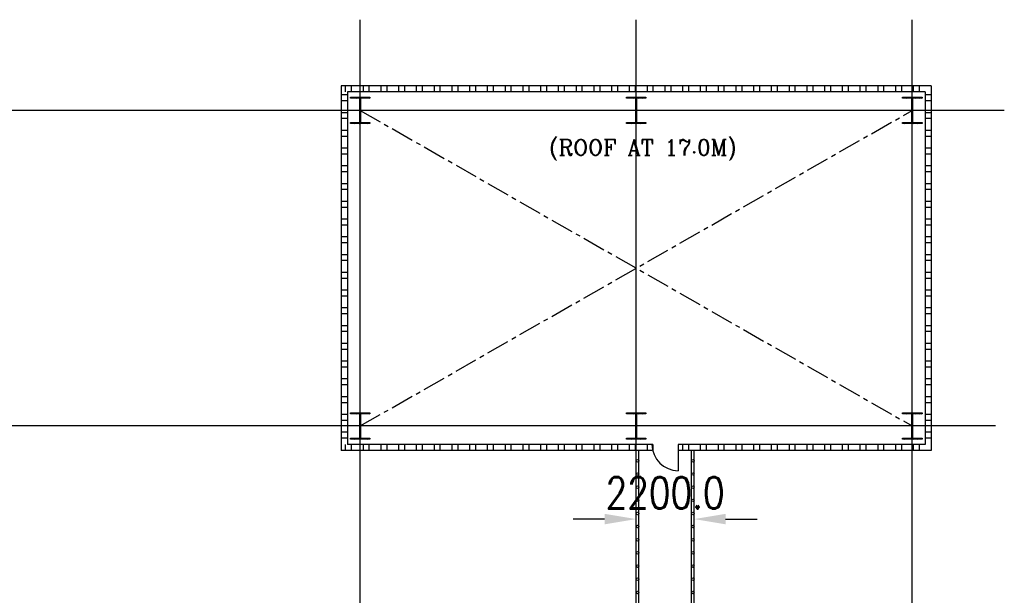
# Model space of a CAD drawing. Extents: x 361682 to 759535, y 756798 to 1113679.
# Tile 33 of 80: x 494328 to 531775, y 956122 to 978008. Entities that reach past the tile are written whole.
import ezdxf

# ---------------------------------------------------------------- set-up
doc = ezdxf.new("R2010")
doc.units = 0
doc.header["$LTSCALE"] = 700
doc.header["$MEASUREMENT"] = 0
doc.linetypes.add('CENTER', pattern=[2, 1.25, -0.25, 0.25, -0.25])
doc.layers.get('0').update_dxf_attribs({"linetype": 'CONTINUOUS'})
for name, color, linetype in [('CEN', 2, 'CENTER'), ('COL', 1, 'CONTINUOUS'), ('DIM', 4, 'CONTINUOUS'), ('GRID', 9, 'CONTINUOUS'), ('STEEL', 231, 'CONTINUOUS'), ('TEXT', 4, 'CONTINUOUS'), ('WALL', 7, 'CONTINUOUS')]:
    doc.layers.add(name, color=color, linetype=linetype)
doc.styles.add('123', font='romans.shx', dxfattribs={"width": 0.8, "height": 1200})
doc.styles.add('ROMANC', font='romanc')

msp = doc.modelspace()

# ---------------------------------------------------------------- hatches: boundary and pattern name
at = {"layer": 'COL'}
h = msp.add_hatch(dxfattribs=at)
h.set_pattern_fill('ANSI31', color=256, scale=200, angle=180, style=0)
h.set_pattern_definition([(225, (-52729.46, 859363.981), (17.6776695, -17.6776695), [])])
h.paths.add_polyline_path([(507645.2, 975059.5), (507275.2, 975059.5), (507275.2, 975019.5), (507289.2, 975019.5), (507645.2, 975019.5)])
h.paths.add_polyline_path([(507275.2, 975059.5), (506905.2, 975059.5), (506905.2, 975019.5), (507275.2, 975019.5)])
h.paths.add_polyline_path([(507289.2, 975019.5), (507275.2, 975019.5), (507275.2, 974559.5), (507289.2, 974559.5)])
h.paths.add_polyline_path([(507275.2, 975019.5), (507261.2, 975019.5), (507261.2, 974559.5), (507275.2, 974559.5)])
h.paths.add_polyline_path([(507289.2, 974559.5), (507275.2, 974559.5), (507275.2, 974099.5), (507289.2, 974099.5)])
h.paths.add_polyline_path([(507275.2, 974559.5), (507261.2, 974559.5), (507261.2, 974099.5), (507275.2, 974099.5)])
h.paths.add_polyline_path([(507645.2, 974099.5), (507275.2, 974099.5), (507275.2, 974059.5), (507645.2, 974059.5)])
h.paths.add_polyline_path([(507275.2, 974099.5), (507261.2, 974099.5), (506905.2, 974099.5), (506905.2, 974059.5), (507275.2, 974059.5)])
h = msp.add_hatch(dxfattribs=at)
h.set_pattern_fill('ANSI31', color=256, scale=200, angle=180, style=0)
h.set_pattern_definition([(225, (-42229.46, 859363.981), (17.6776695, -17.6776695), [])])
h.paths.add_polyline_path([(518145.2, 975059.5), (517775.2, 975059.5), (517775.2, 975019.5), (517789.2, 975019.5), (518145.2, 975019.5)])
h.paths.add_polyline_path([(517775.2, 975059.5), (517405.2, 975059.5), (517405.2, 975019.5), (517775.2, 975019.5)])
h.paths.add_polyline_path([(517789.2, 975019.5), (517775.2, 975019.5), (517775.2, 974559.5), (517789.2, 974559.5)])
h.paths.add_polyline_path([(517775.2, 975019.5), (517761.2, 975019.5), (517761.2, 974559.5), (517775.2, 974559.5)])
h.paths.add_polyline_path([(517789.2, 974559.5), (517775.2, 974559.5), (517775.2, 974099.5), (517789.2, 974099.5)])
h.paths.add_polyline_path([(517775.2, 974559.5), (517761.2, 974559.5), (517761.2, 974099.5), (517775.2, 974099.5)])
h.paths.add_polyline_path([(518145.2, 974099.5), (517775.2, 974099.5), (517775.2, 974059.5), (518145.2, 974059.5)])
h.paths.add_polyline_path([(517775.2, 974099.5), (517761.2, 974099.5), (517405.2, 974099.5), (517405.2, 974059.5), (517775.2, 974059.5)])
h = msp.add_hatch(dxfattribs=at)
h.set_pattern_fill('ANSI31', color=256, scale=200, angle=180, style=0)
h.set_pattern_definition([(225, (-31729.46, 859363.981), (17.6776695, -17.6776695), [])])
h.paths.add_polyline_path([(528645.2, 975059.5), (528275.2, 975059.5), (528275.2, 975019.5), (528289.2, 975019.5), (528645.2, 975019.5)])
h.paths.add_polyline_path([(528275.2, 975059.5), (527905.2, 975059.5), (527905.2, 975019.5), (528275.2, 975019.5)])
h.paths.add_polyline_path([(528289.2, 975019.5), (528275.2, 975019.5), (528275.2, 974559.5), (528289.2, 974559.5)])
h.paths.add_polyline_path([(528275.2, 975019.5), (528261.2, 975019.5), (528261.2, 974559.5), (528275.2, 974559.5)])
h.paths.add_polyline_path([(528289.2, 974559.5), (528275.2, 974559.5), (528275.2, 974099.5), (528289.2, 974099.5)])
h.paths.add_polyline_path([(528275.2, 974559.5), (528261.2, 974559.5), (528261.2, 974099.5), (528275.2, 974099.5)])
h.paths.add_polyline_path([(528645.2, 974099.5), (528275.2, 974099.5), (528275.2, 974059.5), (528645.2, 974059.5)])
h.paths.add_polyline_path([(528275.2, 974099.5), (528261.2, 974099.5), (527905.2, 974099.5), (527905.2, 974059.5), (528275.2, 974059.5)])
h = msp.add_hatch(dxfattribs=at)
h.set_pattern_fill('ANSI31', color=256, scale=200, angle=180, style=0)
h.set_pattern_definition([(225, (-52729.46, 847363.981), (17.6776695, -17.6776695), [])])
h.paths.add_polyline_path([(507645.2, 963059.5), (507275.2, 963059.5), (507275.2, 963019.5), (507289.2, 963019.5), (507645.2, 963019.5)])
h.paths.add_polyline_path([(507275.2, 963059.5), (506905.2, 963059.5), (506905.2, 963019.5), (507275.2, 963019.5)])
h.paths.add_polyline_path([(507289.2, 963019.5), (507275.2, 963019.5), (507275.2, 962559.5), (507289.2, 962559.5)])
h.paths.add_polyline_path([(507275.2, 963019.5), (507261.2, 963019.5), (507261.2, 962559.5), (507275.2, 962559.5)])
h.paths.add_polyline_path([(507289.2, 962559.5), (507275.2, 962559.5), (507275.2, 962099.5), (507289.2, 962099.5)])
h.paths.add_polyline_path([(507275.2, 962559.5), (507261.2, 962559.5), (507261.2, 962099.5), (507275.2, 962099.5)])
h.paths.add_polyline_path([(507645.2, 962099.5), (507275.2, 962099.5), (507275.2, 962059.5), (507645.2, 962059.5)])
h.paths.add_polyline_path([(507275.2, 962099.5), (507261.2, 962099.5), (506905.2, 962099.5), (506905.2, 962059.5), (507275.2, 962059.5)])
h = msp.add_hatch(dxfattribs=at)
h.set_pattern_fill('ANSI31', color=256, scale=200, angle=180, style=0)
h.set_pattern_definition([(225, (-42229.46, 847363.981), (17.6776695, -17.6776695), [])])
h.paths.add_polyline_path([(518145.2, 963059.5), (517775.2, 963059.5), (517775.2, 963019.5), (517789.2, 963019.5), (518145.2, 963019.5)])
h.paths.add_polyline_path([(517775.2, 963059.5), (517405.2, 963059.5), (517405.2, 963019.5), (517775.2, 963019.5)])
h.paths.add_polyline_path([(517789.2, 963019.5), (517775.2, 963019.5), (517775.2, 962559.5), (517789.2, 962559.5)])
h.paths.add_polyline_path([(517775.2, 963019.5), (517761.2, 963019.5), (517761.2, 962559.5), (517775.2, 962559.5)])
h.paths.add_polyline_path([(517789.2, 962559.5), (517775.2, 962559.5), (517775.2, 962099.5), (517789.2, 962099.5)])
h.paths.add_polyline_path([(517775.2, 962559.5), (517761.2, 962559.5), (517761.2, 962099.5), (517775.2, 962099.5)])
h.paths.add_polyline_path([(518145.2, 962099.5), (517775.2, 962099.5), (517775.2, 962059.5), (518145.2, 962059.5)])
h.paths.add_polyline_path([(517775.2, 962099.5), (517761.2, 962099.5), (517405.2, 962099.5), (517405.2, 962059.5), (517775.2, 962059.5)])
h = msp.add_hatch(dxfattribs=at)
h.set_pattern_fill('ANSI31', color=256, scale=200, angle=180, style=0)
h.set_pattern_definition([(225, (-31729.46, 847363.981), (17.6776695, -17.6776695), [])])
h.paths.add_polyline_path([(528645.2, 963059.5), (528275.2, 963059.5), (528275.2, 963019.5), (528289.2, 963019.5), (528645.2, 963019.5)])
h.paths.add_polyline_path([(528275.2, 963059.5), (527905.2, 963059.5), (527905.2, 963019.5), (528275.2, 963019.5)])
h.paths.add_polyline_path([(528289.2, 963019.5), (528275.2, 963019.5), (528275.2, 962559.5), (528289.2, 962559.5)])
h.paths.add_polyline_path([(528275.2, 963019.5), (528261.2, 963019.5), (528261.2, 962559.5), (528275.2, 962559.5)])
h.paths.add_polyline_path([(528289.2, 962559.5), (528275.2, 962559.5), (528275.2, 962099.5), (528289.2, 962099.5)])
h.paths.add_polyline_path([(528275.2, 962559.5), (528261.2, 962559.5), (528261.2, 962099.5), (528275.2, 962099.5)])
h.paths.add_polyline_path([(528645.2, 962099.5), (528275.2, 962099.5), (528275.2, 962059.5), (528645.2, 962059.5)])
h.paths.add_polyline_path([(528275.2, 962099.5), (528261.2, 962099.5), (527905.2, 962099.5), (527905.2, 962059.5), (528275.2, 962059.5)])

# ---------------------------------------------------------------- linework, layer by layer
for p, q in [((506560.2, 975159.2), (506790.2, 975159.2)), ((506724.4, 975259.5), (506724.4, 975489.5)), ((506949.4, 975259.5), (506949.4, 975489.5)), ((507399.4, 975259.5), (507399.4, 975489.5)), ((507624.4, 975259.5), (507624.4, 975489.5)), ((508074.4, 975259.5), (508074.4, 975489.5)), ((508299.4, 975259.5), (508299.4, 975489.5)), ((508749.4, 975259.5), (508749.4, 975489.5)), ((508974.4, 975259.5), (508974.4, 975489.5)), ((509424.4, 975259.5), (509424.4, 975489.5)), ((509649.4, 975259.5), (509649.4, 975489.5)), ((510099.4, 975259.5), (510099.4, 975489.5)), ((510324.4, 975259.5), (510324.4, 975489.5)), ((510774.4, 975259.5), (510774.4, 975489.5)), ((510999.4, 975259.5), (510999.4, 975489.5)), ((511449.4, 975259.5), (511449.4, 975489.5)), ((511674.4, 975259.5), (511674.4, 975489.5)), ((512124.4, 975259.5), (512124.4, 975489.5)), ((512349.4, 975259.5), (512349.4, 975489.5)), ((512799.4, 975259.5), (512799.4, 975489.5)), ((513024.4, 975259.5), (513024.4, 975489.5)), ((513474.4, 975259.5), (513474.4, 975489.5)), ((513699.4, 975259.5), (513699.4, 975489.5)), ((514149.4, 975259.5), (514149.4, 975489.5)), ((514374.4, 975259.5), (514374.4, 975489.5)), ((514824.4, 975259.5), (514824.4, 975489.5)), ((515049.4, 975259.5), (515049.4, 975489.5)), ((515499.4, 975259.5), (515499.4, 975489.5)), ((515724.4, 975259.5), (515724.4, 975489.5)), ((516174.4, 975259.5), (516174.4, 975489.5)), ((516399.4, 975259.5), (516399.4, 975489.5)), ((516849.4, 975259.5), (516849.4, 975489.5)), ((517074.4, 975259.5), (517074.4, 975489.5)), ((517524.4, 975259.5), (517524.4, 975489.5)), ((517749.4, 975259.5), (517749.4, 975489.5)), ((518199.4, 975259.5), (518199.4, 975489.5)), ((518424.4, 975259.5), (518424.4, 975489.5)), ((518874.4, 975259.5), (518874.4, 975489.5)), ((519099.4, 975259.5), (519099.4, 975489.5)), ((519549.4, 975259.5), (519549.4, 975489.5)), ((519774.4, 975259.5), (519774.4, 975489.5)), ((520224.4, 975259.5), (520224.4, 975489.5)), ((520449.4, 975259.5), (520449.4, 975489.5)), ((520899.4, 975259.5), (520899.4, 975489.5)), ((521124.4, 975259.5), (521124.4, 975489.5)), ((521574.4, 975259.5), (521574.4, 975489.5)), ((521799.4, 975259.5), (521799.4, 975489.5)), ((522249.4, 975259.5), (522249.4, 975489.5)), ((522474.4, 975259.5), (522474.4, 975489.5)), ((522924.4, 975259.5), (522924.4, 975489.5)), ((523149.4, 975259.5), (523149.4, 975489.5)), ((523599.4, 975259.5), (523599.4, 975489.5)), ((523824.4, 975259.5), (523824.4, 975489.5)), ((524274.4, 975259.5), (524274.4, 975489.5)), ((524499.4, 975259.5), (524499.4, 975489.5)), ((524949.4, 975259.5), (524949.4, 975489.5)), ((525174.4, 975259.5), (525174.4, 975489.5)), ((525624.4, 975259.5), (525624.4, 975489.5)), ((525849.4, 975259.5), (525849.4, 975489.5)), ((526299.4, 975259.5), (526299.4, 975489.5)), ((526524.4, 975259.5), (526524.4, 975489.5)), ((526974.4, 975259.5), (526974.4, 975489.5)), ((527199.4, 975259.5), (527199.4, 975489.5)), ((527649.4, 975259.5), (527649.4, 975489.5)), ((527874.4, 975259.5), (527874.4, 975489.5)), ((528324.4, 975259.5), (528324.4, 975489.5)), ((528549.4, 975259.5), (528549.4, 975489.5)), ((528760.2, 975159.2), (528990.2, 975159.2)), ((506560.2, 974934.2), (506790.2, 974934.2)), ((528760.2, 974934.2), (528990.2, 974934.2)), ((506560.2, 974484.2), (506790.2, 974484.2)), ((528760.2, 974484.2), (528990.2, 974484.2)), ((506560.2, 974259.2), (506790.2, 974259.2)), ((528760.2, 974259.2), (528990.2, 974259.2)), ((506560.2, 973809.2), (506790.2, 973809.2)), ((528760.2, 973809.2), (528990.2, 973809.2)), ((506560.2, 973584.2), (506790.2, 973584.2)), ((528760.2, 973584.2), (528990.2, 973584.2)), ((506560.2, 973134.2), (506790.2, 973134.2)), ((506560.2, 972909.2), (506790.2, 972909.2)), ((528760.2, 973134.2), (528990.2, 973134.2)), ((528760.2, 972909.2), (528990.2, 972909.2)), ((506560.2, 972459.2), (506790.2, 972459.2)), ((506560.2, 972234.2), (506790.2, 972234.2)), ((528760.2, 972459.2), (528990.2, 972459.2)), ((528760.2, 972234.2), (528990.2, 972234.2)), ((506560.2, 971784.2), (506790.2, 971784.2)), ((528760.2, 971784.2), (528990.2, 971784.2)), ((506560.2, 971559.2), (506790.2, 971559.2)), ((528760.2, 971559.2), (528990.2, 971559.2)), ((506560.2, 971109.2), (506790.2, 971109.2)), ((528760.2, 971109.2), (528990.2, 971109.2)), ((506560.2, 970884.2), (506790.2, 970884.2)), ((528760.2, 970884.2), (528990.2, 970884.2)), ((506560.2, 970434.2), (506790.2, 970434.2)), ((528760.2, 970434.2), (528990.2, 970434.2)), ((506560.2, 970209.2), (506790.2, 970209.2)), ((528760.2, 970209.2), (528990.2, 970209.2)), ((506560.2, 969759.2), (506790.2, 969759.2)), ((506560.2, 969534.2), (506790.2, 969534.2)), ((528760.2, 969759.2), (528990.2, 969759.2)), ((528760.2, 969534.2), (528990.2, 969534.2)), ((506560.2, 969084.2), (506790.2, 969084.2)), ((506560.2, 968859.2), (506790.2, 968859.2)), ((528760.2, 969084.2), (528990.2, 969084.2)), ((528760.2, 968859.2), (528990.2, 968859.2)), ((506560.2, 968409.2), (506790.2, 968409.2)), ((528760.2, 968409.2), (528990.2, 968409.2)), ((506560.2, 968184.2), (506790.2, 968184.2)), ((528760.2, 968184.2), (528990.2, 968184.2)), ((506560.2, 967734.2), (506790.2, 967734.2)), ((528760.2, 967734.2), (528990.2, 967734.2)), ((506560.2, 967509.2), (506790.2, 967509.2)), ((528760.2, 967509.2), (528990.2, 967509.2)), ((506560.2, 967059.2), (506790.2, 967059.2)), ((528760.2, 967059.2), (528990.2, 967059.2)), ((506560.2, 966834.2), (506790.2, 966834.2)), ((528760.2, 966834.2), (528990.2, 966834.2)), ((506560.2, 966384.2), (506790.2, 966384.2)), ((506560.2, 966159.2), (506790.2, 966159.2)), ((528760.2, 966384.2), (528990.2, 966384.2)), ((528760.2, 966159.2), (528990.2, 966159.2)), ((506560.2, 965709.2), (506790.2, 965709.2)), ((506560.2, 965484.2), (506790.2, 965484.2)), ((528760.2, 965709.2), (528990.2, 965709.2)), ((528760.2, 965484.2), (528990.2, 965484.2)), ((506560.2, 965034.2), (506790.2, 965034.2)), ((528760.2, 965034.2), (528990.2, 965034.2)), ((506560.2, 964809.2), (506790.2, 964809.2)), ((528760.2, 964809.2), (528990.2, 964809.2)), ((506560.2, 964359.2), (506790.2, 964359.2)), ((528760.2, 964359.2), (528990.2, 964359.2)), ((506560.2, 964134.2), (506790.2, 964134.2)), ((528760.2, 964134.2), (528990.2, 964134.2)), ((506560.2, 963684.2), (506790.2, 963684.2)), ((528760.2, 963684.2), (528990.2, 963684.2)), ((506560.2, 963459.2), (506790.2, 963459.2)), ((528760.2, 963459.2), (528990.2, 963459.2)), ((506560.2, 963009.2), (506790.2, 963009.2)), ((506560.2, 962784.2), (506790.2, 962784.2)), ((528760.2, 963009.2), (528990.2, 963009.2)), ((528760.2, 962784.2), (528990.2, 962784.2)), ((506560.2, 962334.2), (506790.2, 962334.2)), ((506560.2, 962109.2), (506790.2, 962109.2)), ((528760.2, 962334.2), (528990.2, 962334.2)), ((528760.2, 962109.2), (528990.2, 962109.2)), ((506724.4, 961629.5), (506724.4, 961859.5)), ((506949.4, 961629.5), (506949.4, 961859.5)), ((507399.4, 961629.5), (507399.4, 961859.5)), ((507624.4, 961629.5), (507624.4, 961859.5)), ((508074.4, 961629.5), (508074.4, 961859.5)), ((508299.4, 961629.5), (508299.4, 961859.5)), ((508749.4, 961629.5), (508749.4, 961859.5)), ((508974.4, 961629.5), (508974.4, 961859.5)), ((509424.4, 961629.5), (509424.4, 961859.5)), ((509649.4, 961629.5), (509649.4, 961859.5)), ((510099.4, 961629.5), (510099.4, 961859.5)), ((510324.4, 961629.5), (510324.4, 961859.5)), ((510774.4, 961629.5), (510774.4, 961859.5)), ((510999.4, 961629.5), (510999.4, 961859.5)), ((511449.4, 961629.5), (511449.4, 961859.5)), ((511674.4, 961629.5), (511674.4, 961859.5)), ((512124.4, 961629.5), (512124.4, 961859.5)), ((512349.4, 961629.5), (512349.4, 961859.5)), ((512799.4, 961629.5), (512799.4, 961859.5)), ((513024.4, 961629.5), (513024.4, 961859.5)), ((513474.4, 961629.5), (513474.4, 961859.5)), ((513699.4, 961629.5), (513699.4, 961859.5)), ((514149.4, 961629.5), (514149.4, 961859.5)), ((514374.4, 961629.5), (514374.4, 961859.5)), ((514824.4, 961629.5), (514824.4, 961859.5)), ((515049.4, 961629.5), (515049.4, 961859.5)), ((515499.4, 961629.5), (515499.4, 961859.5)), ((515724.4, 961629.5), (515724.4, 961859.5)), ((516174.4, 961629.5), (516174.4, 961859.5)), ((516399.4, 961629.5), (516399.4, 961859.5)), ((516849.4, 961629.5), (516849.4, 961859.5)), ((517074.4, 961629.5), (517074.4, 961859.5)), ((517524.4, 961629.5), (517524.4, 961859.5)), ((517749.4, 961629.5), (517749.4, 961859.5)), ((518199.4, 961629.5), (518199.4, 961859.5)), ((518424.4, 961629.5), (518424.4, 961859.5)), ((519549.4, 961629.5), (519549.4, 961859.5)), ((519774.4, 961629.5), (519774.4, 961859.5)), ((520224.4, 961629.5), (520224.4, 961859.5)), ((520449.4, 961629.5), (520449.4, 961859.5)), ((520899.4, 961629.5), (520899.4, 961859.5)), ((521124.4, 961629.5), (521124.4, 961859.5)), ((521574.4, 961629.5), (521574.4, 961859.5)), ((521799.4, 961629.5), (521799.4, 961859.5)), ((522249.4, 961629.5), (522249.4, 961859.5)), ((522474.4, 961629.5), (522474.4, 961859.5)), ((522924.4, 961629.5), (522924.4, 961859.5)), ((523149.4, 961629.5), (523149.4, 961859.5)), ((523599.4, 961629.5), (523599.4, 961859.5)), ((523824.4, 961629.5), (523824.4, 961859.5)), ((524274.4, 961629.5), (524274.4, 961859.5)), ((524499.4, 961629.5), (524499.4, 961859.5)), ((524949.4, 961629.5), (524949.4, 961859.5)), ((525174.4, 961629.5), (525174.4, 961859.5)), ((525624.4, 961629.5), (525624.4, 961859.5)), ((525849.4, 961629.5), (525849.4, 961859.5)), ((526299.4, 961629.5), (526299.4, 961859.5)), ((526524.4, 961629.5), (526524.4, 961859.5)), ((526974.4, 961629.5), (526974.4, 961859.5)), ((527199.4, 961629.5), (527199.4, 961859.5)), ((527649.4, 961629.5), (527649.4, 961859.5)), ((527874.4, 961629.5), (527874.4, 961859.5)), ((528324.4, 961629.5), (528324.4, 961859.5)), ((528549.4, 961629.5), (528549.4, 961859.5))]:
    msp.add_line(p, q)
at = {"layer": 'CEN'}
for p, q in [((507275.2, 975059.5), (507275.2, 974059.5)), ((517775.2, 975059.5), (517775.2, 974059.5)), ((528275.2, 975059.5), (528275.2, 974059.5)), ((507466.7, 974559.5), (507083.6, 974559.5)), ((507275.2, 962559.5), (528275.2, 974559.5)), ((507275.2, 974559.5), (528275.2, 962559.5)), ((517966.7, 974559.5), (517583.6, 974559.5)), ((528466.7, 974559.5), (528083.6, 974559.5)), ((507275.2, 963059.5), (507275.2, 962059.5)), ((517775.2, 963059.5), (517775.2, 962059.5)), ((528275.2, 963059.5), (528275.2, 962059.5)), ((507466.7, 962559.5), (507083.6, 962559.5)), ((517966.7, 962559.5), (517583.6, 962559.5)), ((528466.7, 962559.5), (528083.6, 962559.5))]:
    msp.add_line(p, q, dxfattribs=at)
at = {"layer": 'COL'}
for points in [[(506905.2, 975059.5), (507645.2, 975059.5), (507645.2, 975019.5), (506905.2, 975019.5)], [(507261.2, 975019.5), (507289.2, 975019.5), (507289.2, 974099.5), (507261.2, 974099.5)], [(517405.2, 975059.5), (518145.2, 975059.5), (518145.2, 975019.5), (517405.2, 975019.5)], [(517761.2, 975019.5), (517789.2, 975019.5), (517789.2, 974099.5), (517761.2, 974099.5)], [(527905.2, 975059.5), (528645.2, 975059.5), (528645.2, 975019.5), (527905.2, 975019.5)], [(528261.2, 975019.5), (528289.2, 975019.5), (528289.2, 974099.5), (528261.2, 974099.5)], [(506905.2, 974099.5), (507645.2, 974099.5), (507645.2, 974059.5), (506905.2, 974059.5)], [(517405.2, 974099.5), (518145.2, 974099.5), (518145.2, 974059.5), (517405.2, 974059.5)], [(527905.2, 974099.5), (528645.2, 974099.5), (528645.2, 974059.5), (527905.2, 974059.5)], [(506905.2, 963059.5), (507645.2, 963059.5), (507645.2, 963019.5), (506905.2, 963019.5)], [(507261.2, 963019.5), (507289.2, 963019.5), (507289.2, 962099.5), (507261.2, 962099.5)], [(517405.2, 963059.5), (518145.2, 963059.5), (518145.2, 963019.5), (517405.2, 963019.5)], [(517761.2, 963019.5), (517789.2, 963019.5), (517789.2, 962099.5), (517761.2, 962099.5)], [(527905.2, 963059.5), (528645.2, 963059.5), (528645.2, 963019.5), (527905.2, 963019.5)], [(528261.2, 963019.5), (528289.2, 963019.5), (528289.2, 962099.5), (528261.2, 962099.5)], [(506905.2, 962099.5), (507645.2, 962099.5), (507645.2, 962059.5), (506905.2, 962059.5)], [(517405.2, 962099.5), (518145.2, 962099.5), (518145.2, 962059.5), (517405.2, 962059.5)], [(527905.2, 962099.5), (528645.2, 962099.5), (528645.2, 962059.5), (527905.2, 962059.5)]]:
    msp.add_lwpolyline(points, close=True, dxfattribs=at)
at = {"layer": 'DIM'}
for p, q in [((516575.2, 959020.3), (515375.2, 959020.3)), ((517775.2, 958920.3), (517775.2, 959020.3)), ((519975.2, 958920.3), (519975.2, 959020.3)), ((521175.2, 959020.3), (522375.2, 959020.3))]:
    msp.add_line(p, q, dxfattribs=at)
for points in [[(516575.2, 959220.3), (516575.2, 958820.3), (517775.2, 959020.3)], [(521175.2, 959220.3), (521175.2, 958820.3), (519975.2, 959020.3)]]:
    msp.add_solid(points, dxfattribs=at)
at = {"layer": 'GRID'}
for p, q in [((507275.2, 931960.7), (507275.2, 978008)), ((517775.2, 931960.7), (517775.2, 978008)), ((528275.2, 931960.7), (528275.2, 978008)), ((531775.2, 974559.5), (492599.7, 974559.5)), ((531435.4, 962559.5), (492599.7, 962559.5))]:
    msp.add_line(p, q, dxfattribs=at)
at = {"layer": 'STEEL'}
for p, q in [((517775.2, 952739.5), (517775.2, 961629.5)), ((517875.2, 952739.5), (517875.2, 961629.5)), ((519875.2, 953849.5), (519875.2, 961629.5)), ((519975.2, 953949.5), (519975.2, 961629.5))]:
    msp.add_line(p, q, dxfattribs=at)
for centre in [(517825.4, 961233.8), (519925.4, 961233.8), (517825.2, 960733.8), (519925.2, 960733.8), (517825.2, 960233.8), (519925.2, 960233.8), (517825.2, 959733.8), (519925.2, 959733.8), (517825.2, 959233.8), (519925.2, 959233.8), (517825.2, 958733.8), (519925.2, 958733.8), (517825.2, 958233.8), (519925.2, 958233.8), (517825.2, 957733.8), (519925.2, 957733.8), (517825.2, 957233.8), (519925.2, 957233.8), (517825.2, 956733.8), (519925.2, 956733.8), (517825.2, 956233.8), (519925.2, 956233.8)]:
    msp.add_circle(centre, 50, dxfattribs=at)
at = {"layer": 'WALL'}
for p, q in [((506560.2, 975489.5), (506560.2, 961629.5)), ((528990.2, 975489.5), (506560.2, 975489.5)), ((506790.2, 975259.5), (506790.2, 961859.5)), ((528760.2, 975259.5), (506790.2, 975259.5)), ((528760.2, 975259.5), (528760.2, 961859.5)), ((528990.2, 975489.5), (528990.2, 961629.5)), ((518402, 961859.5), (506790.2, 961859.5)), ((528760.2, 961859.5), (519375.2, 961859.5)), ((519375.2, 961859.5), (519375.2, 960859.5)), ((518375.2, 961629.5), (506560.2, 961629.5)), ((528990.2, 961629.5), (519375.2, 961629.5))]:
    msp.add_line(p, q, dxfattribs=at)
msp.add_arc((519375.2, 961859.5), 1000, 180, 270, dxfattribs=at)

# ---------------------------------------------------------------- texts
at = {"layer": 'DIM', "insert": (518875.2, 960020.3), "char_height": 1200, "attachment_point": 5, "style": '123'}
msp.add_mtext('\\A1;2200.0', dxfattribs=at)
at = {"layer": 'TEXT', "style": 'ROMANC'}
msp.add_text('(ROOF AT 17.0M)', height=600, dxfattribs=at).set_placement((514456.4, 972850.3))

doc.saveas('drawing.dxf')
